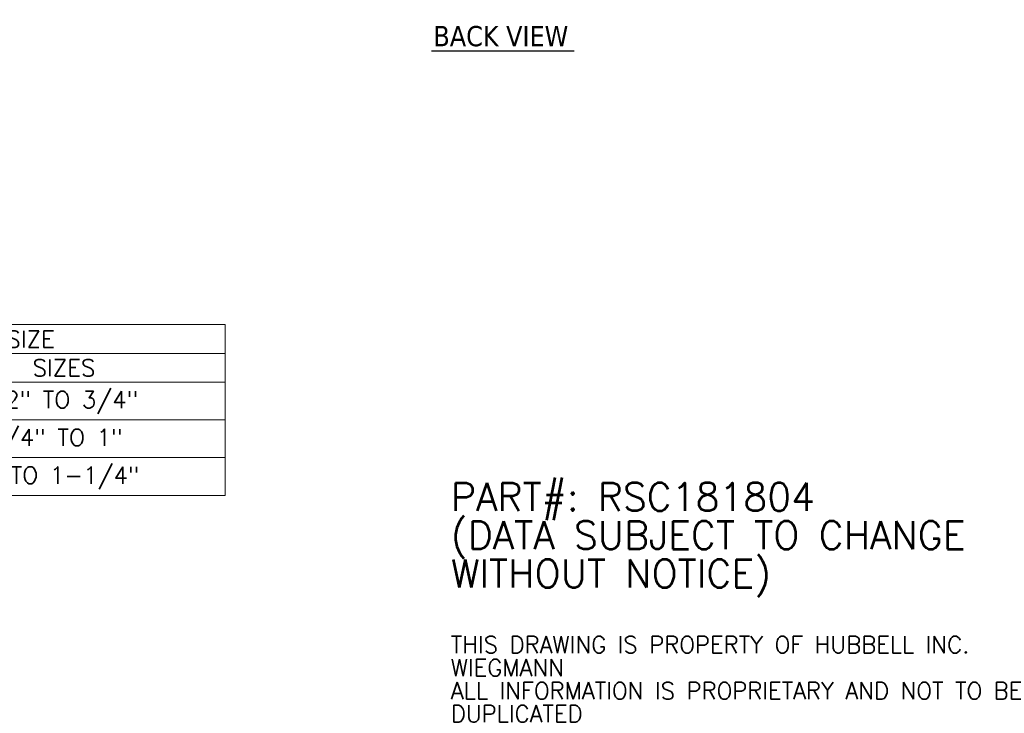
# Model space of a CAD drawing. Header units: inches. Extents: x 6 to 107, y 4 to 69.
# Tile 12 of 13: x 60 to 98, y 4 to 31. Entities that reach past the tile are written whole.
import ezdxf

# ---------------------------------------------------------------- set-up
doc = ezdxf.new("R2010")
doc.units = ezdxf.units.IN
doc.header["$LTSCALE"] = 6.5
doc.header["$MEASUREMENT"] = 0
doc.layers.add('Symbol (ANSI)', color=7, linetype='Continuous', lineweight=5)
doc.styles.add('Note Text (ANSI)', font='RomanS.shx')
doc.styles.add('Text Style168', font='tahoma.ttf')

# ---------------------------------------------------------------- blocks, each defined once
blk = doc.blocks.new('Table1')
at = {"layer": 'Symbol (ANSI)'}
for p, q in [((7.4812, 2.96), (10.4429, 2.96)), ((7.4812, 2.96), (7.4812, 2.7899)), ((10.4429, 2.96), (10.4429, 2.7899)), ((7.4812, 2.7899), (10.4429, 2.7899)), ((7.4812, 2.7899), (7.4812, 2.6199)), ((8.5496, 2.7899), (8.5496, 2.6199)), ((10.4429, 2.7899), (10.4429, 2.6199)), ((7.4812, 2.6199), (10.4429, 2.6199)), ((7.4812, 2.6199), (7.4812, 1.9489)), ((8.5496, 2.6199), (8.5496, 1.9489)), ((10.4429, 2.6199), (10.4429, 1.9489)), ((7.4812, 2.3962), (10.4429, 2.3962)), ((7.4812, 2.1726), (10.4429, 2.1726)), ((7.4812, 1.9489), (10.4429, 1.9489))]:
    blk.add_line(p, q, dxfattribs=at)
at = {"layer": 'Symbol (ANSI)', "char_height": 0.1, "attachment_point": 7, "style": 'Note Text (ANSI)'}
for s, insert in [('KNOCK OUT SIZE', (8.295, 2.824)), ('LETTER', (7.7734, 2.6539)), ('SIZES', (9.303, 2.6539)), ('A', (7.9764, 2.4574)), ('1/2" TO 3/4"', (8.9605, 2.4322)), ('B', (7.9739, 2.2334)), ('3/4" TO 1"', (9.0478, 2.2085)), ('F', (7.9906, 2.0102)), ('1" TO 1-1/4"', (8.951, 1.9848))]:
    blk.add_mtext(s, dxfattribs=dict(at, insert=insert))

msp = doc.modelspace()

# ---------------------------------------------------------------- linework, layer by layer
at = {"layer": 'Symbol (ANSI)', "lineweight": 30}
msp.add_line((75.82, 29.779), (81.315, 29.779), dxfattribs=at)

# ---------------------------------------------------------------- block references
at = {"xscale": 6.5, "yscale": 6.5, "zscale": 6.5}
msp.add_blockref('Table1', (0, 0), dxfattribs=at)

# ---------------------------------------------------------------- texts
at = {"layer": 'Symbol (ANSI)', "insert": (75.898, 29.941), "char_height": 0.78, "attachment_point": 7, "style": 'Text Style168'}
msp.add_mtext('BACK VIEW', dxfattribs=at)
at = {"layer": 'Symbol (ANSI)', "insert": (76.57, 8.041), "char_height": 0.65, "width": 28.38777, "attachment_point": 4, "line_spacing_factor": 0.817683, "style": 'Note Text (ANSI)'}
msp.add_mtext('{\\fRomanS|b0|i0|c0|p2;\\H1.6671x;PART#: RSC181804\\P(DATA SUBJECT TO CHANGE \\H1.5632x; \\H0.63972x;\\PWITHOUT NOTICE)\\H1.4806x; \\H0.67541x;\\P \\H1.3021x; \\H0.76799x;\\P\\H0.59985x;THIS DRAWING IS PROPERTY OF HUBBELL INC. \\H1.4762x; \\H0.6774x;\\PWIEGMANN\\H1.1609x; \\H0.86141x;\\PALL INFORMATION IS PROPRIETARY AND NOT TO BE \\H1.1893x; \\H0.8408x;\\PDUPLICATED \\H1.1868x; \\H0.84262x;\\P\\H1.187x; }', dxfattribs=at)

doc.saveas('drawing.dxf')
